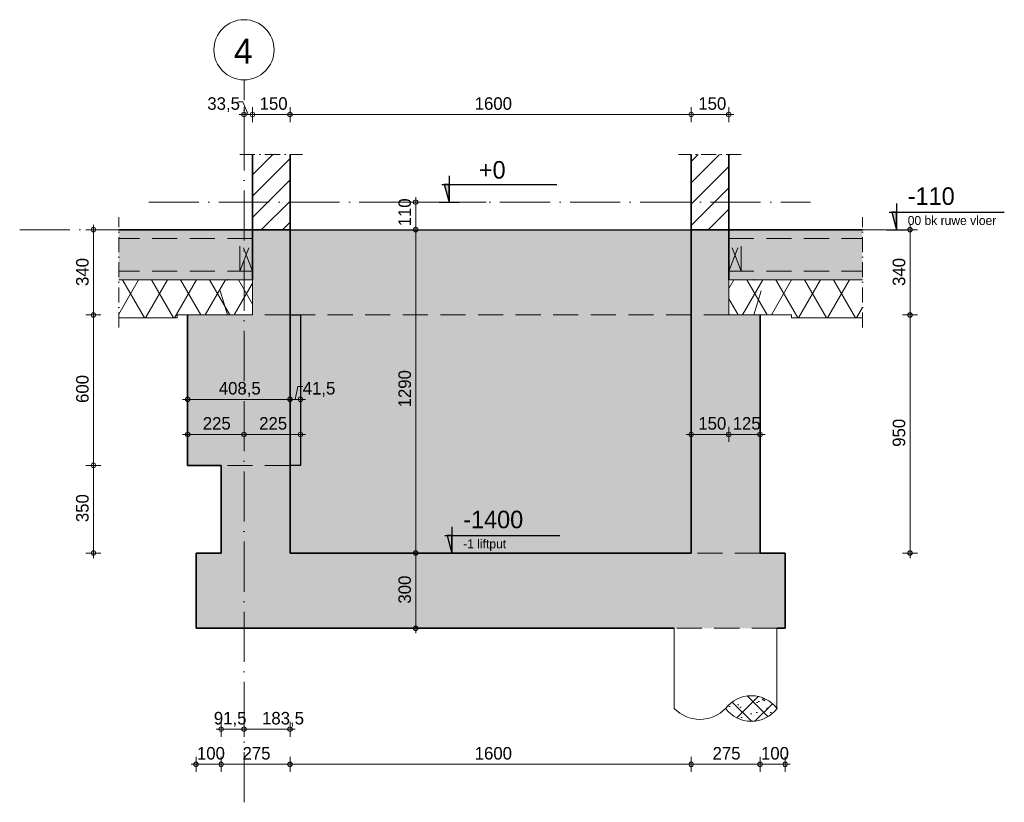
# Model space of a CAD drawing. Header units: millimetres. Extents: x 1146 to 62151, y -2394 to 40413.
# Tile 14 of 16: x 51262 to 55189, y -2394 to 728. Entities that reach past the tile are written whole.
import ezdxf

# ---------------------------------------------------------------- set-up
doc = ezdxf.new("R2010")
doc.units = ezdxf.units.MM
for name, pattern in [('00_PBT_AFBR', [100, 60, -20, 0, -20]), ('00_PBT_HID2', [150, 100, -50]), ('00_PBT_STRA', [560, 200, -40, 0, -40, 200, -40, 0, -40])]:
    doc.linetypes.add(name, pattern=pattern)
for name, color, linetype, lineweight in [('A-____-____-DIMS', 211, 'Continuous', 13), ('A-____-____-DIMS-20', 211, 'Continuous', 13), ('A-DETL-____-OTLN', 90, 'Continuous', 13), ('A-DETL-GENF-HDLN', 90, '00_PBT_HID2', 18), ('A-DETL-GENF-OTLN', 92, 'Continuous', 18), ('A-FLOR-____-HDLN', 190, '00_PBT_HID2', 18), ('A-FLOR-____-MCUT', 192, 'Continuous', 35), ('A-FLOR-____-OTLN', 192, 'Continuous', 25), ('A-FLOR-____-PATT', 8, 'Continuous', 35), ('A-FLOR-LEVL-OTLN', 51, 'Continuous', 13), ('A-WALL-____-HDLN', 110, '00_PBT_HID2', 18), ('A-WALL-____-PATT', 111, 'Continuous', 35), ('G-____-____-DIMS', 111, 'Continuous', 13), ('I-WALL-____-MCUT', 2, 'Continuous', 35), ('I-WALL-____-OTLN', 2, 'Continuous', 25), ('S-BEAM-____-HDLN', 1, '00_PBT_HID2', 18), ('S-BEAM-____-MCUT', 12, 'Continuous', 18), ('S-BEAM-____-OTLN', 12, 'Continuous', 25), ('S-FNDN-____-HDLN', 4, '00_PBT_HID2', 18), ('S-GRID-____-IDEN', 1, 'Continuous', 18), ('S-GRID-____-OTLN', 1, 'Continuous', 13)]:
    doc.layers.add(name, color=color, linetype=linetype, lineweight=lineweight)
doc.styles.add('PBT-Font_4', font='PBT-FONT.ttf', dxfattribs={"height": 36})
doc.styles.add('PBT-Font_5', font='PBT-FONT.ttf', dxfattribs={"height": 70})
doc.styles.add('PBT-Font_6', font='PBT-FONT.ttf', dxfattribs={"height": 50})
doc.styles.add('PBT-Font_8', font='PBT-FONT.ttf', dxfattribs={"height": 100})
doc.dimstyles.new('PBT_DIM_2_50mm_nk_1', dxfattribs={"dimscale": 304.8, "dimtxt": 50.137748, "dimasz": 0.059055, "dimexe": 0.098425, "dimexo": 0.0625, "dimgap": 0.013123, "dimtad": 1, "dimdec": 3, "dimrnd": 0.001, "dimdsep": 46, "dimtxsty": 'PBT-Font_6', "dimblk1": 'DOTBLANK', "dimblk2": 'DOTBLANK', "dimsah": 1, "dimcen": 0.09, "dimdle": 0.065617, "dimazin": 0, "dimtfac": 1, "dimtdec": 4, "dimtix": 1, "dimtmove": 0, "dimatfit": 3, "dimfxl": 0.098425, "dimfxlon": 1, "dimtvp": 1, "dimtolj": 1, "dimtzin": 0, "dimarcsym": 2})
doc.dimstyles.new('PBT_DIM_2_50mm_nk_2', dxfattribs={"dimscale": 304.8, "dimtxt": 50.137748, "dimasz": 0.059055, "dimexe": 0.098425, "dimexo": 0.0625, "dimgap": 0.013123, "dimtad": 1, "dimdec": 3, "dimrnd": 0.001, "dimdsep": 46, "dimtxsty": 'PBT-Font_6', "dimblk1": 'DOTBLANK', "dimblk2": 'DOTBLANK', "dimsah": 1, "dimcen": 0.09, "dimdle": 0.065617, "dimazin": 0, "dimtfac": 1, "dimtdec": 4, "dimtix": 1, "dimtmove": 1, "dimatfit": 3, "dimfxl": 0.098425, "dimfxlon": 1, "dimtvp": 1, "dimtolj": 1, "dimtzin": 0, "dimarcsym": 2})
doc.dimstyles.new('PBT_DIM_2_50mm_nk_3', dxfattribs={"dimscale": 304.8, "dimtxt": 50.137748, "dimasz": 0.059055, "dimexe": 0.098425, "dimexo": 0.0625, "dimgap": 0.013123, "dimtad": 1, "dimdec": 3, "dimrnd": 0.001, "dimdsep": 46, "dimtxsty": 'PBT-Font_6', "dimblk1": 'DOTBLANK', "dimblk2": 'DOTBLANK', "dimsah": 1, "dimcen": 0.09, "dimdle": 0.065617, "dimazin": 0, "dimtfac": 1, "dimtdec": 4, "dimtix": 1, "dimtmove": 2, "dimatfit": 3, "dimfxl": 0.098425, "dimfxlon": 1, "dimtvp": 1, "dimtolj": 1, "dimtzin": 0, "dimarcsym": 2})

# ---------------------------------------------------------------- blocks, each defined once
blk = doc.blocks.new('17_PBT_SFO_paal_rond_R24 - Ø410-500 _vHek Combi_ liftput-1669996-0_05')
at = {"layer": 'A-DETL-GENF-OTLN', "lineweight": 13}
h = blk.add_hatch(dxfattribs=at)
h.set_pattern_fill('FP_59', color=9, style=0, pattern_type=2)
h.set_pattern_definition([(45, (19185.67, 85.954), (-42.4264, 42.4264), []), (135, (19185.67, 85.954), (-42.4264, -42.4264), []), (50, (19185.67, 85.95), (143.452, -12.5505), [15, -165]), (355, (19185.67, 85.95), (-27.75, 150.438), [12, -132]), (100.451, (19197.62, 84.91), (115.7025, 137.887), [12.748, -140.228]), (46.184, (19185.67, 125.95), (213.449, -33.104), [22.5, -247.5]), (96.636, (19203.45, 123.2), (186.931, 194.825), [19.122, -210.343]), (351.184, (19185.67, 125.95), (186.933, 194.823), [18, -198]), (21, (19205.67, 115.95), (119.3814, -80.524), [15, -165]), (326, (19205.67, 115.95), (48.663, 145.0296), [12, -132]), (71.451, (19215.62, 109.24), (168.045, 64.505), [12.748, -140.228]), (37.5, (19185.667, 85.954), (2.432, 66.5788), [0.6706, -129.729, 0.6706, -133.329, -132.5]), (37.5, (19185.667, 85.954), (2.432, 66.5788), [-264.4, 0.6706, -131.829]), (7.5, (19185.67, 85.954), (52.6139, 78.8823), [0.6706, -75.729, 0.6706, -126.729, -50.5]), (7.5, (19185.67, 85.954), (52.6139, 78.8823), [-203.8, 0.6706, -49.829]), (327.5, (19141.067, 85.954), (106.7645, -4.511), [0.6706, -49.329, 0.6706, -155.329, -207]), (327.5, (19141.067, 85.954), (106.7645, -4.511), [-206, 0.6706, -206.329]), (317.5, (19121.07, 85.95), (116.6372, 20.021), [0.6706, -64.329, 0.6706, -102.929, -147]), (317.5, (19121.07, 85.95), (116.6372, 20.021), [-168.6, 0.6706, -146.329]), (317.5, (19121.07, 85.95), (116.6372, 20.021), [0.6706, -64.329, 0.6706, -102.929, -147]), (317.5, (19121.07, 85.95), (116.6372, 20.021), [-168.6, 0.6706, -146.329])])
h.paths.add_polyline_path([(21368.5, -2071), (21397.9, -2067.6), (21425.7, -2057.5), (21450.5, -2041.4), (21471, -2020), (21450.5, -1998.6), (21425.7, -1982.5), (21397.9, -1972.4), (21368.5, -1969), (21339.1, -1972.4), (21311.3, -1982.5), (21286.5, -1998.6), (21266, -2020), (21286.5, -2041.4), (21311.3, -2057.5), (21339.1, -2067.6)])
at = {"layer": 'A-DETL-GENF-HDLN'}
blk.add_line((21471, -1700), (21061, -1700), dxfattribs=at)
at = {"layer": 'A-DETL-GENF-OTLN'}
for p, q in [((21061, -2020), (21061, -1700)), ((21471, -1700), (21471, -2020))]:
    blk.add_line(p, q, dxfattribs=at)
for centre, radius, start, end in [((21368.5, -2097.6), 128.6, 37.1283, 142.8717), ((21163.5, -1920.5), 142.9, 224.1487, 315.8513), ((21368.5, -1942.4), 128.6, 217.1283, 322.8717)]:
    blk.add_arc(centre, radius, start, end, dxfattribs=at)
blk = doc.blocks.new('00_PBT_DI_afbreeklijn - Afbreeklijn doorsteek 50-1636196-0_05')
at = {"layer": 'A-DETL-GENF-OTLN', "linetype": '00_PBT_AFBR'}
blk.add_line((19328.5, 190), (19578.5, 190), dxfattribs=at)
blk = doc.blocks.new('00_PBT_DI_afbreeklijn - Afbreeklijn doorsteek 50-1671759-0_05')
at = {"layer": 'A-DETL-GENF-OTLN', "linetype": '00_PBT_AFBR'}
blk.add_line((21328.5, 190), (21078.5, 190), dxfattribs=at)
blk = doc.blocks.new('00_PBT_DI_LIB_kanaalplaat_Ldrsn - 200 mm geïsoleerd _140 nok_-1677201-0_05')
at = {"layer": 'A-DETL-GENF-OTLN', "lineweight": 13}
h = blk.add_hatch(dxfattribs=at)
h.set_pattern_fill('FP_60', color=256, style=0, pattern_type=2)
h.set_pattern_definition([(60, (21457.92, -465.06), (-86.603, 50), []), (120, (21457.92, -465.06), (-86.603, -50), [])])
h.paths.add_polyline_path([(21812, -462), (21812, -310), (21278.5, -310), (21278.5, -450), (21528.5, -450), (21528.5, -462)])
at = {"layer": 'A-DETL-GENF-HDLN'}
for p, q in [((21278.5, -275), (21278.5, -110)), ((21278.5, -145), (21812, -145)), ((21278.5, -275), (21328.5, -145)), ((21328.5, -275), (21278.5, -145)), ((21328.5, -275), (21328.5, -145)), ((21278.5, -275), (21812, -275)), ((21278.5, -450), (21278.5, -310)), ((21378.5, -450), (21421.3, -310)), ((21378.5, -450), (21278.5, -450))]:
    blk.add_line(p, q, dxfattribs=at)
at = {"layer": 'A-DETL-GENF-OTLN', "lineweight": 35}
for p, q in [((21278.5, -275), (21278.5, -110)), ((21379.5, -310), (21378.5, -310))]:
    blk.add_line(p, q, dxfattribs=at)
at = {"layer": 'A-DETL-GENF-OTLN', "lineweight": 25}
blk.add_line((21278.5, -310), (21278.5, -275), dxfattribs=at)
at = {"layer": 'A-DETL-GENF-OTLN'}
for p, q in [((21812, -310), (21278.5, -310)), ((21278.5, -310), (21278.5, -450)), ((21278.5, -450), (21528.5, -450)), ((21528.5, -450), (21528.5, -462)), ((21528.5, -462), (21812, -462))]:
    blk.add_line(p, q, dxfattribs=at)
blk = doc.blocks.new('00_PBT_DI_afbreeklijn - Afbreeklijn doorsteek 50-1671760-0_05')
at = {"layer": 'A-DETL-GENF-OTLN', "linetype": '00_PBT_AFBR'}
blk.add_line((21812, -500), (21812, -60), dxfattribs=at)
blk = doc.blocks.new('00_PBT_DI_LIB_kanaalplaat_Ldrsn - 200 mm geïsoleerd _140 nok_-1677282-0_05')
at = {"layer": 'A-DETL-GENF-OTLN', "lineweight": 13}
h = blk.add_hatch(dxfattribs=at)
h.set_pattern_fill('FP_61', color=256, style=0, pattern_type=2)
h.set_pattern_definition([(120, (19199.08, -465.06), (86.603, 50), []), (60, (19199.08, -465.06), (86.603, -50), [])])
h.paths.add_polyline_path([(18845, -462), (19078.5, -462), (19078.5, -450), (19378.5, -450), (19378.5, -310), (18845, -310), (18845, -456.3)])
at = {"layer": 'A-DETL-GENF-HDLN'}
for p, q in [((19378.5, -275), (19378.5, -110)), ((19378.5, -145), (18845, -145)), ((19328.5, -275), (19328.5, -145)), ((19378.5, -275), (19328.5, -145)), ((19328.5, -275), (19378.5, -145)), ((19378.5, -275), (18845, -275)), ((19278.5, -450), (19235.7, -310)), ((19378.5, -450), (19378.5, -310)), ((19278.5, -450), (19378.5, -450))]:
    blk.add_line(p, q, dxfattribs=at)
at = {"layer": 'A-DETL-GENF-OTLN', "lineweight": 35}
for p, q in [((19378.5, -275), (19378.5, -110)), ((19277.5, -310), (19278.5, -310))]:
    blk.add_line(p, q, dxfattribs=at)
at = {"layer": 'A-DETL-GENF-OTLN'}
for p, q in [((19378.5, -310), (18845, -310)), ((19378.5, -450), (19378.5, -310)), ((18845, -462), (19078.5, -462)), ((19078.5, -462), (19078.5, -450)), ((19078.5, -450), (19378.5, -450))]:
    blk.add_line(p, q, dxfattribs=at)
at = {"layer": 'A-DETL-GENF-OTLN', "lineweight": 25}
blk.add_line((19378.5, -310), (19378.5, -275), dxfattribs=at)
blk = doc.blocks.new('00_PBT_DI_afbreeklijn - Afbreeklijn doorsteek 50-1636253-0_05')
at = {"layer": 'A-DETL-GENF-OTLN', "linetype": '00_PBT_AFBR'}
blk.add_line((18845, -500), (18845, -60), dxfattribs=at)
blk = doc.blocks.new('Level - maat onder de streep-962598-0_05')
at = {"layer": 'A-FLOR-LEVL-OTLN'}
blk.add_hatch(color=256, dxfattribs=at).paths.add_polyline_path([(20174.4, -1400), (20155.2, -1330), (20174.4, -1330)])
at = {"layer": 'A-FLOR-LEVL-OTLN', "lineweight": 25}
for p, q in [((20174.4, -1295), (20174.4, -1400)), ((20145.7, -1330), (20604.4, -1330)), ((20174.4, -1330), (20155.2, -1330)), ((20155.2, -1330), (20174.4, -1400)), ((20174.4, -1400), (20174.4, -1330)), ((20134.4, -1400), (20214.4, -1400))]:
    blk.add_line(p, q, dxfattribs=at)
blk = doc.blocks.new('Grid - Stramienbol-963102-0_05')
at = {"layer": 'S-GRID-____-IDEN'}
blk.add_circle((19345, 607.9), 120, dxfattribs=at)
blk = doc.blocks.new('DIMBLOCK85-0_05')
at = {"layer": 'A-____-____-DIMS-20'}
for p, q in [((52132.2, 400.6), (52152.2, 400.6)), ((52152.2, 400.6), (52173.4, 349.3)), ((52156.7, 349.3), (52156.7, 379.3)), ((52190.2, 349.3), (52190.2, 379.3)), ((52136.7, 349.3), (52190.2, 349.3)), ((52156.7, 349.3), (52156.7, 319.3)), ((52190.2, 349.3), (52190.2, 319.3))]:
    blk.add_line(p, q, dxfattribs=at)
for centre in [(52156.7, 349.3), (52190.2, 349.3)]:
    blk.add_circle(centre, 9, dxfattribs=at)
at = {"layer": 'A-____-____-DIMS-20', "color": 0, "insert": (52010.2, 418.4), "char_height": 50, "width": 146.44, "attachment_point": 1, "line_spacing_factor": 1.135194, "style": 'PBT-Font_6'}
blk.add_mtext('33,5', dxfattribs=at)
blk = doc.blocks.new('_DotBlank')
at = {"color": 0, "linetype": 'ByBlock', "lineweight": -2}
blk.add_line((-0.5, 0), (-1, 0), dxfattribs=at)
blk.add_circle((0, 0), 0.5, dxfattribs=at)
blk = doc.blocks.new('DIMBLOCK86-0_05')
at = {"layer": 'A-____-____-DIMS-20'}
for p, q in [((52190.2, 349.3), (52190.2, 379.3)), ((52340.2, 349.3), (52340.2, 379.3)), ((52190.2, 349.3), (52340.2, 349.3)), ((52190.2, 349.3), (52190.2, 319.3)), ((52340.2, 349.3), (52340.2, 319.3))]:
    blk.add_line(p, q, dxfattribs=at)
for centre in [(52190.2, 349.3), (52340.2, 349.3)]:
    blk.add_circle(centre, 9, dxfattribs=at)
at = {"layer": 'A-____-____-DIMS-20', "color": 0, "insert": (52218.8, 418.4), "char_height": 50, "width": 111.249, "attachment_point": 1, "line_spacing_factor": 1.135194, "style": 'PBT-Font_6'}
blk.add_mtext('150', dxfattribs=at)
blk = doc.blocks.new('DIMBLOCK87-0_05')
at = {"layer": 'A-____-____-DIMS-20'}
for p, q in [((52340.2, 349.3), (52340.2, 379.3)), ((53940.2, 349.3), (53940.2, 379.3)), ((52340.2, 349.3), (53940.2, 349.3)), ((52340.2, 349.3), (52340.2, 319.3)), ((53940.2, 349.3), (53940.2, 319.3))]:
    blk.add_line(p, q, dxfattribs=at)
for centre in [(52340.2, 349.3), (53940.2, 349.3)]:
    blk.add_circle(centre, 9, dxfattribs=at)
at = {"layer": 'A-____-____-DIMS-20', "color": 0, "insert": (53076.8, 418.4), "char_height": 50, "width": 152.116, "attachment_point": 1, "line_spacing_factor": 1.135194, "style": 'PBT-Font_6'}
blk.add_mtext('1600', dxfattribs=at)
blk = doc.blocks.new('DIMBLOCK88-0_05')
at = {"layer": 'A-____-____-DIMS-20'}
for p, q in [((53940.2, 349.3), (53940.2, 379.3)), ((54090.2, 349.3), (54090.2, 379.3)), ((53940.2, 349.3), (54110.2, 349.3)), ((53940.2, 349.3), (53940.2, 319.3)), ((54090.2, 349.3), (54090.2, 319.3))]:
    blk.add_line(p, q, dxfattribs=at)
for centre in [(53940.2, 349.3), (54090.2, 349.3)]:
    blk.add_circle(centre, 9, dxfattribs=at)
at = {"layer": 'A-____-____-DIMS-20', "color": 0, "insert": (53968.8, 418.4), "char_height": 50, "width": 111.249, "attachment_point": 1, "line_spacing_factor": 1.135194, "style": 'PBT-Font_6'}
blk.add_mtext('150', dxfattribs=at)
blk = doc.blocks.new('DIMBLOCK89-0_05')
at = {"layer": 'A-____-____-DIMS-20'}
for p, q in [((51931.7, -786.7), (51931.7, -756.7)), ((52340.2, -786.7), (52340.2, -756.7)), ((51911.7, -786.7), (52340.2, -786.7)), ((51931.7, -786.7), (51931.7, -816.7)), ((52340.2, -786.7), (52340.2, -816.7))]:
    blk.add_line(p, q, dxfattribs=at)
for centre in [(51931.7, -786.7), (52340.2, -786.7)]:
    blk.add_circle(centre, 9, dxfattribs=at)
at = {"layer": 'A-____-____-DIMS-20', "color": 0, "insert": (52056, -717.5), "char_height": 50, "width": 191.848, "attachment_point": 1, "line_spacing_factor": 1.135194, "style": 'PBT-Font_6'}
blk.add_mtext('408,5', dxfattribs=at)
blk = doc.blocks.new('DIMBLOCK90-0_05')
at = {"layer": 'A-____-____-DIMS-20'}
for p, q in [((52370.7, -735.4), (52360.9, -786.7)), ((52390.7, -735.4), (52370.7, -735.4)), ((52340.2, -786.7), (52340.2, -756.7)), ((52381.7, -786.7), (52381.7, -756.7)), ((52340.2, -786.7), (52401.7, -786.7)), ((52340.2, -786.7), (52340.2, -816.7)), ((52381.7, -786.7), (52381.7, -816.7))]:
    blk.add_line(p, q, dxfattribs=at)
for centre in [(52340.2, -786.7), (52381.7, -786.7)]:
    blk.add_circle(centre, 9, dxfattribs=at)
at = {"layer": 'A-____-____-DIMS-20', "color": 0, "insert": (52390.7, -717.5), "char_height": 50, "width": 139.629, "attachment_point": 1, "line_spacing_factor": 1.135194, "style": 'PBT-Font_6'}
blk.add_mtext('41,5', dxfattribs=at)
blk = doc.blocks.new('DIMBLOCK91-0_05')
at = {"layer": 'A-____-____-DIMS-20'}
for p, q in [((51555.9, -110), (51525.9, -110)), ((51555.9, -90), (51555.9, -450)), ((51555.9, -110), (51585.9, -110)), ((51555.9, -450), (51525.9, -450)), ((51555.9, -450), (51585.9, -450))]:
    blk.add_line(p, q, dxfattribs=at)
for centre in [(51555.9, -110), (51555.9, -450)]:
    blk.add_circle(centre, 9, dxfattribs=at)
at = {"layer": 'A-____-____-DIMS-20', "color": 0, "insert": (51486.7, -334.4), "char_height": 50, "width": 130.547, "attachment_point": 1, "rotation": 90, "line_spacing_factor": 1.135194, "style": 'PBT-Font_6'}
blk.add_mtext('340', dxfattribs=at)
blk = doc.blocks.new('DIMBLOCK92-0_05')
at = {"layer": 'A-____-____-DIMS-20'}
for p, q in [((51555.9, -450), (51525.9, -450)), ((51555.9, -450), (51555.9, -1050)), ((51555.9, -450), (51585.9, -450)), ((51555.9, -1050), (51525.9, -1050)), ((51555.9, -1050), (51585.9, -1050))]:
    blk.add_line(p, q, dxfattribs=at)
for centre in [(51555.9, -450), (51555.9, -1050)]:
    blk.add_circle(centre, 9, dxfattribs=at)
at = {"layer": 'A-____-____-DIMS-20', "color": 0, "insert": (51486.7, -801.1), "char_height": 50, "width": 122.601, "attachment_point": 1, "rotation": 90, "line_spacing_factor": 1.135194, "style": 'PBT-Font_6'}
blk.add_mtext('600', dxfattribs=at)
blk = doc.blocks.new('DIMBLOCK93-0_05')
at = {"layer": 'A-____-____-DIMS-20'}
for p, q in [((51555.9, -1050), (51525.9, -1050)), ((51555.9, -1050), (51555.9, -1420)), ((51555.9, -1050), (51585.9, -1050)), ((51555.9, -1400), (51525.9, -1400)), ((51555.9, -1400), (51585.9, -1400))]:
    blk.add_line(p, q, dxfattribs=at)
for centre in [(51555.9, -1050), (51555.9, -1400)]:
    blk.add_circle(centre, 9, dxfattribs=at)
at = {"layer": 'A-____-____-DIMS-20', "color": 0, "insert": (51486.7, -1276.6), "char_height": 50, "width": 123.736, "attachment_point": 1, "rotation": 90, "line_spacing_factor": 1.135194, "style": 'PBT-Font_6'}
blk.add_mtext('350', dxfattribs=at)
blk = doc.blocks.new('DIMBLOCK94-0_05')
at = {"layer": 'A-____-____-DIMS-20'}
for p, q in [((52841.5, 0), (52811.5, 0)), ((52841.5, 20), (52841.5, -110)), ((52841.5, 0), (52871.5, 0)), ((52841.5, -110), (52811.5, -110)), ((52841.5, -110), (52871.5, -110))]:
    blk.add_line(p, q, dxfattribs=at)
for centre in [(52841.5, 0), (52841.5, -110)]:
    blk.add_circle(centre, 9, dxfattribs=at)
at = {"layer": 'A-____-____-DIMS-20', "color": 0, "insert": (52772.4, -96.6), "char_height": 50, "width": 99.897, "attachment_point": 1, "rotation": 90, "line_spacing_factor": 1.135194, "style": 'PBT-Font_6'}
blk.add_mtext('110', dxfattribs=at)
blk = doc.blocks.new('DIMBLOCK95-0_05')
at = {"layer": 'A-____-____-DIMS-20'}
for p, q in [((52841.5, -110), (52811.5, -110)), ((52841.5, -110), (52841.5, -1400)), ((52841.5, -110), (52871.5, -110)), ((52841.5, -1400), (52811.5, -1400)), ((52841.5, -1400), (52871.5, -1400))]:
    blk.add_line(p, q, dxfattribs=at)
for centre in [(52841.5, -110), (52841.5, -1400)]:
    blk.add_circle(centre, 9, dxfattribs=at)
at = {"layer": 'A-____-____-DIMS-20', "color": 0, "insert": (52772.4, -818.9), "char_height": 50, "width": 153.251, "attachment_point": 1, "rotation": 90, "line_spacing_factor": 1.135194, "style": 'PBT-Font_6'}
blk.add_mtext('1290', dxfattribs=at)
blk = doc.blocks.new('DIMBLOCK96-0_05')
at = {"layer": 'A-____-____-DIMS-20'}
for p, q in [((52841.5, -1400), (52811.5, -1400)), ((52841.5, -1400), (52841.5, -1720)), ((52841.5, -1400), (52871.5, -1400)), ((52841.5, -1700), (52811.5, -1700)), ((52841.5, -1700), (52871.5, -1700))]:
    blk.add_line(p, q, dxfattribs=at)
for centre in [(52841.5, -1400), (52841.5, -1700)]:
    blk.add_circle(centre, 9, dxfattribs=at)
at = {"layer": 'A-____-____-DIMS-20', "color": 0, "insert": (52772.4, -1601.6), "char_height": 50, "width": 123.736, "attachment_point": 1, "rotation": 90, "line_spacing_factor": 1.135194, "style": 'PBT-Font_6'}
blk.add_mtext('300', dxfattribs=at)
blk = doc.blocks.new('Spot Elevations - Peilmaat-963409-0_05')
at = {"layer": 'G-____-____-DIMS'}
blk.add_hatch(color=256, dxfattribs=at).paths.add_polyline_path([(20162.8, 0), (20143.6, 70), (20162.8, 70)])
at = {"layer": 'G-____-____-DIMS', "lineweight": 25}
for p, q in [((20162.8, 105), (20162.8, 0)), ((20134.1, 70), (20592.8, 70)), ((20162.8, 70), (20143.6, 70)), ((20143.6, 70), (20162.8, 0)), ((20162.8, 0), (20162.8, 70)), ((20122.8, 0), (20202.8, 0))]:
    blk.add_line(p, q, dxfattribs=at)
blk = doc.blocks.new('DIMBLOCK97-0_05')
at = {"layer": 'A-____-____-DIMS-20'}
for p, q in [((51965.2, -2242.8), (51965.2, -2212.8)), ((52065.2, -2242.8), (52065.2, -2212.8)), ((51945.2, -2242.8), (52065.2, -2242.8)), ((51965.2, -2242.8), (51965.2, -2272.8)), ((52065.2, -2242.8), (52065.2, -2272.8))]:
    blk.add_line(p, q, dxfattribs=at)
for centre in [(51965.2, -2242.8), (52065.2, -2242.8)]:
    blk.add_circle(centre, 9, dxfattribs=at)
at = {"layer": 'A-____-____-DIMS-20', "color": 0, "insert": (51968.8, -2173.7), "char_height": 50, "width": 111.249, "attachment_point": 1, "line_spacing_factor": 1.135194, "style": 'PBT-Font_6'}
blk.add_mtext('100', dxfattribs=at)
blk = doc.blocks.new('DIMBLOCK98-0_05')
at = {"layer": 'A-____-____-DIMS-20'}
for p, q in [((52065.2, -2242.8), (52065.2, -2212.8)), ((52340.2, -2242.8), (52340.2, -2212.8)), ((52065.2, -2242.8), (52340.2, -2242.8)), ((52065.2, -2242.8), (52065.2, -2272.8)), ((52340.2, -2242.8), (52340.2, -2272.8))]:
    blk.add_line(p, q, dxfattribs=at)
for centre in [(52065.2, -2242.8), (52340.2, -2242.8)]:
    blk.add_circle(centre, 9, dxfattribs=at)
at = {"layer": 'A-____-____-DIMS-20', "color": 0, "insert": (52150.7, -2173.7), "char_height": 50, "width": 124.871, "attachment_point": 1, "line_spacing_factor": 1.135194, "style": 'PBT-Font_6'}
blk.add_mtext('275', dxfattribs=at)
blk = doc.blocks.new('DIMBLOCK99-0_05')
at = {"layer": 'A-____-____-DIMS-20'}
for p, q in [((52340.2, -2242.8), (52340.2, -2212.8)), ((53940.2, -2242.8), (53940.2, -2212.8)), ((52340.2, -2242.8), (53940.2, -2242.8)), ((52340.2, -2242.8), (52340.2, -2272.8)), ((53940.2, -2242.8), (53940.2, -2272.8))]:
    blk.add_line(p, q, dxfattribs=at)
for centre in [(52340.2, -2242.8), (53940.2, -2242.8)]:
    blk.add_circle(centre, 9, dxfattribs=at)
at = {"layer": 'A-____-____-DIMS-20', "color": 0, "insert": (53076.8, -2173.7), "char_height": 50, "width": 152.116, "attachment_point": 1, "line_spacing_factor": 1.135194, "style": 'PBT-Font_6'}
blk.add_mtext('1600', dxfattribs=at)
blk = doc.blocks.new('DIMBLOCK100-0_05')
at = {"layer": 'A-____-____-DIMS-20'}
for p, q in [((53940.2, -2242.8), (53940.2, -2212.8)), ((54215.2, -2242.8), (54215.2, -2212.8)), ((53940.2, -2242.8), (54215.2, -2242.8)), ((53940.2, -2242.8), (53940.2, -2272.8)), ((54215.2, -2242.8), (54215.2, -2272.8))]:
    blk.add_line(p, q, dxfattribs=at)
for centre in [(53940.2, -2242.8), (54215.2, -2242.8)]:
    blk.add_circle(centre, 9, dxfattribs=at)
at = {"layer": 'A-____-____-DIMS-20', "color": 0, "insert": (54025.7, -2173.7), "char_height": 50, "width": 124.871, "attachment_point": 1, "line_spacing_factor": 1.135194, "style": 'PBT-Font_6'}
blk.add_mtext('275', dxfattribs=at)
blk = doc.blocks.new('DIMBLOCK101-0_05')
at = {"layer": 'A-____-____-DIMS-20'}
for p, q in [((54215.2, -2242.8), (54215.2, -2212.8)), ((54315.2, -2242.8), (54315.2, -2212.8)), ((54215.2, -2242.8), (54335.2, -2242.8)), ((54215.2, -2242.8), (54215.2, -2272.8)), ((54315.2, -2242.8), (54315.2, -2272.8))]:
    blk.add_line(p, q, dxfattribs=at)
for centre in [(54215.2, -2242.8), (54315.2, -2242.8)]:
    blk.add_circle(centre, 9, dxfattribs=at)
at = {"layer": 'A-____-____-DIMS-20', "color": 0, "insert": (54218.8, -2173.7), "char_height": 50, "width": 111.249, "attachment_point": 1, "line_spacing_factor": 1.135194, "style": 'PBT-Font_6'}
blk.add_mtext('100', dxfattribs=at)
blk = doc.blocks.new('DIMBLOCK102-0_05')
at = {"layer": 'A-____-____-DIMS-20'}
for p, q in [((52065.2, -2102.8), (52065.2, -2072.8)), ((52156.7, -2102.8), (52156.7, -2072.8)), ((52045.2, -2102.8), (52156.7, -2102.8)), ((52065.2, -2102.8), (52065.2, -2132.8)), ((52156.7, -2102.8), (52156.7, -2132.8))]:
    blk.add_line(p, q, dxfattribs=at)
for centre in [(52065.2, -2102.8), (52156.7, -2102.8)]:
    blk.add_circle(centre, 9, dxfattribs=at)
at = {"layer": 'A-____-____-DIMS-20', "color": 0, "insert": (52036.2, -2033.7), "char_height": 50, "width": 132.818, "attachment_point": 1, "line_spacing_factor": 1.135194, "style": 'PBT-Font_6'}
blk.add_mtext('91,5', dxfattribs=at)
blk = doc.blocks.new('DIMBLOCK103-0_05')
at = {"layer": 'A-____-____-DIMS-20'}
for p, q in [((52156.7, -2102.8), (52156.7, -2072.8)), ((52340.2, -2102.8), (52340.2, -2072.8)), ((52156.7, -2102.8), (52360.2, -2102.8)), ((52156.7, -2102.8), (52156.7, -2132.8)), ((52340.2, -2102.8), (52340.2, -2132.8))]:
    blk.add_line(p, q, dxfattribs=at)
for centre in [(52156.7, -2102.8), (52340.2, -2102.8)]:
    blk.add_circle(centre, 9, dxfattribs=at)
at = {"layer": 'A-____-____-DIMS-20', "color": 0, "insert": (52228.5, -2033.7), "char_height": 50, "width": 174.82, "attachment_point": 1, "line_spacing_factor": 1.135194, "style": 'PBT-Font_6'}
blk.add_mtext('183,5', dxfattribs=at)
blk = doc.blocks.new('DIMBLOCK104-0_05')
at = {"layer": 'A-____-____-DIMS-20'}
for p, q in [((51931.7, -926.7), (51931.7, -896.7)), ((52156.7, -926.7), (52156.7, -896.7)), ((51911.7, -926.7), (52156.7, -926.7)), ((51931.7, -926.7), (51931.7, -956.7)), ((52156.7, -926.7), (52156.7, -956.7))]:
    blk.add_line(p, q, dxfattribs=at)
for centre in [(51931.7, -926.7), (52156.7, -926.7)]:
    blk.add_circle(centre, 9, dxfattribs=at)
at = {"layer": 'A-____-____-DIMS-20', "color": 0, "insert": (51992.2, -857.5), "char_height": 50, "width": 124.871, "attachment_point": 1, "line_spacing_factor": 1.135194, "style": 'PBT-Font_6'}
blk.add_mtext('225', dxfattribs=at)
blk = doc.blocks.new('DIMBLOCK105-0_05')
at = {"layer": 'A-____-____-DIMS-20'}
for p, q in [((52156.7, -926.7), (52156.7, -896.7)), ((52381.7, -926.7), (52381.7, -896.7)), ((52156.7, -926.7), (52401.7, -926.7)), ((52156.7, -926.7), (52156.7, -956.7)), ((52381.7, -926.7), (52381.7, -956.7))]:
    blk.add_line(p, q, dxfattribs=at)
for centre in [(52156.7, -926.7), (52381.7, -926.7)]:
    blk.add_circle(centre, 9, dxfattribs=at)
at = {"layer": 'A-____-____-DIMS-20', "color": 0, "insert": (52217.2, -857.5), "char_height": 50, "width": 124.871, "attachment_point": 1, "line_spacing_factor": 1.135194, "style": 'PBT-Font_6'}
blk.add_mtext('225', dxfattribs=at)
blk = doc.blocks.new('DIMBLOCK106-0_05')
at = {"layer": 'A-____-____-DIMS-20'}
for p, q in [((53940.2, -926.7), (53940.2, -896.7)), ((54090.2, -926.7), (54090.2, -896.7)), ((53920.2, -926.7), (54090.2, -926.7)), ((53940.2, -926.7), (53940.2, -956.7)), ((54090.2, -926.7), (54090.2, -956.7))]:
    blk.add_line(p, q, dxfattribs=at)
for centre in [(53940.2, -926.7), (54090.2, -926.7)]:
    blk.add_circle(centre, 9, dxfattribs=at)
at = {"layer": 'A-____-____-DIMS-20', "color": 0, "insert": (53968.8, -857.5), "char_height": 50, "width": 111.249, "attachment_point": 1, "line_spacing_factor": 1.135194, "style": 'PBT-Font_6'}
blk.add_mtext('150', dxfattribs=at)
blk = doc.blocks.new('DIMBLOCK107-0_05')
at = {"layer": 'A-____-____-DIMS-20'}
for p, q in [((54090.2, -926.7), (54090.2, -896.7)), ((54215.2, -926.7), (54215.2, -896.7)), ((54090.2, -926.7), (54235.2, -926.7)), ((54090.2, -926.7), (54090.2, -956.7)), ((54215.2, -926.7), (54215.2, -956.7))]:
    blk.add_line(p, q, dxfattribs=at)
for centre in [(54090.2, -926.7), (54215.2, -926.7)]:
    blk.add_circle(centre, 9, dxfattribs=at)
at = {"layer": 'A-____-____-DIMS-20', "color": 0, "insert": (54105.9, -857.5), "char_height": 50, "width": 112.384, "attachment_point": 1, "line_spacing_factor": 1.135194, "style": 'PBT-Font_6'}
blk.add_mtext('125', dxfattribs=at)
blk = doc.blocks.new('DIMBLOCK108-0_05')
at = {"layer": 'A-____-____-DIMS-20'}
for p, q in [((54813.3, -110), (54783.3, -110)), ((54813.3, -90), (54813.3, -450)), ((54813.3, -110), (54843.3, -110)), ((54813.3, -450), (54783.3, -450)), ((54813.3, -450), (54843.3, -450))]:
    blk.add_line(p, q, dxfattribs=at)
for centre in [(54813.3, -110), (54813.3, -450)]:
    blk.add_circle(centre, 9, dxfattribs=at)
at = {"layer": 'A-____-____-DIMS-20', "color": 0, "insert": (54744.1, -334.4), "char_height": 50, "width": 130.547, "attachment_point": 1, "rotation": 90, "line_spacing_factor": 1.135194, "style": 'PBT-Font_6'}
blk.add_mtext('340', dxfattribs=at)
blk = doc.blocks.new('DIMBLOCK109-0_05')
at = {"layer": 'A-____-____-DIMS-20'}
for p, q in [((54813.3, -450), (54783.3, -450)), ((54813.3, -450), (54813.3, -1420)), ((54813.3, -450), (54843.3, -450)), ((54813.3, -1400), (54783.3, -1400)), ((54813.3, -1400), (54843.3, -1400))]:
    blk.add_line(p, q, dxfattribs=at)
for centre in [(54813.3, -450), (54813.3, -1400)]:
    blk.add_circle(centre, 9, dxfattribs=at)
at = {"layer": 'A-____-____-DIMS-20', "color": 0, "insert": (54744.1, -976.1), "char_height": 50, "width": 122.601, "attachment_point": 1, "rotation": 90, "line_spacing_factor": 1.135194, "style": 'PBT-Font_6'}
blk.add_mtext('950', dxfattribs=at)

msp = doc.modelspace()

# ---------------------------------------------------------------- hatches: boundary and pattern name
at = {"layer": 'A-FLOR-____-OTLN'}
msp.add_hatch(color=10, dxfattribs=at).paths.add_polyline_path([(52340.183, -450), (53940.183, -450), (53940.183, -110), (52340.183, -110)])
at = {"layer": 'A-FLOR-____-PATT', "lineweight": 13}
h = msp.add_hatch(dxfattribs=at)
h.set_pattern_fill('FP_59', color=256, style=0, pattern_type=2)
h.set_pattern_definition([(45, (51997.35, 85.954), (-42.4264, 42.4264), []), (135, (51997.35, 85.954), (-42.4264, -42.4264), []), (50, (51997.35, 85.95), (143.452, -12.5505), [15, -165]), (355, (51997.35, 85.95), (-27.75, 150.438), [12, -132]), (100.451, (52009.3, 84.91), (115.7025, 137.887), [12.748, -140.228]), (46.184, (51997.35, 125.95), (213.449, -33.104), [22.5, -247.5]), (96.636, (52015.14, 123.2), (186.931, 194.825), [19.122, -210.343]), (351.184, (51997.35, 125.95), (186.933, 194.823), [18, -198]), (21, (52017.35, 115.95), (119.3814, -80.524), [15, -165]), (326, (52017.35, 115.95), (48.663, 145.0296), [12, -132]), (71.451, (52027.3, 109.24), (168.045, 64.505), [12.748, -140.228]), (37.5, (51997.35, 85.954), (2.432, 66.5788), [0.6706, -129.729, 0.6706, -133.329, -132.5]), (37.5, (51997.35, 85.954), (2.432, 66.5788), [-264.4, 0.6706, -131.829]), (7.5, (51997.35, 85.954), (52.614, 78.8823), [0.6706, -75.729, 0.6706, -126.729, -50.5]), (7.5, (51997.35, 85.954), (52.614, 78.8823), [-203.8, 0.6706, -49.829]), (327.5, (51952.75, 85.954), (106.7645, -4.511), [0.6706, -49.329, 0.6706, -155.329, -207]), (327.5, (51952.75, 85.954), (106.7645, -4.511), [-206, 0.6706, -206.329]), (317.5, (51932.75, 85.95), (116.6372, 20.021), [0.6706, -64.329, 0.6706, -102.929, -147]), (317.5, (51932.75, 85.95), (116.6372, 20.021), [-168.6, 0.6706, -146.329]), (317.5, (51932.75, 85.95), (116.6372, 20.021), [0.6706, -64.329, 0.6706, -102.929, -147]), (317.5, (51932.75, 85.95), (116.6372, 20.021), [-168.6, 0.6706, -146.329])])
h.paths.add_polyline_path([(54623.683, -310), (54623.683, -110), (54090.183, -110), (54090.183, -310), (54340.183, -310)])
h.paths.add_polyline_path([(51656.683, -310), (52190.183, -310), (52190.183, -110), (51656.683, -110), (51656.683, -121.2215)])
at = {"layer": 'A-FLOR-____-PATT', "lineweight": 25}
h = msp.add_hatch(color=256, dxfattribs=at)
h.paths.add_polyline_path([(54090.183, -450), (54090.183, -110), (53940.183, -110), (53940.183, -450)])
h.paths.add_polyline_path([(52340.183, -450), (52340.183, -110), (52190.183, -110), (52190.183, -450)])
msp.add_hatch(color=256, dxfattribs=at).paths.add_polyline_path([(51965.183, -1700), (54315.183, -1700), (54315.183, -1400), (51965.183, -1400)])
at = {"layer": 'A-WALL-____-PATT', "lineweight": 13}
h = msp.add_hatch(dxfattribs=at)
h.set_pattern_fill('FP_58', color=256, angle=225, style=0, pattern_type=2)
h.set_pattern_definition([(45, (51997.35, 85.954), (-42.426, 42.426), [])])
h.paths.add_polyline_path([(52340.183, -110), (52340.183, 190), (52190.183, 190), (52190.183, -110)])
h = msp.add_hatch(dxfattribs=at)
h.set_pattern_fill('FP_58', color=256, angle=225, style=0, pattern_type=2)
h.set_pattern_definition([(45, (51997.35, 85.954), (-42.4264, 42.4264), [])])
h.paths.add_polyline_path([(54090.183, -110), (54090.183, 190), (53940.183, 190), (53940.183, -110)])
at = {"layer": 'A-WALL-____-PATT', "lineweight": 25}
for points in [[(52190.183, -1400), (52340.183, -1400), (52340.183, -450), (52065.183, -450), (52065.183, -1400)], [(54215.183, -1400), (54215.183, -450), (53940.183, -450), (53940.183, -1400), (54090.183, -1400)]]:
    msp.add_hatch(color=256, dxfattribs=at).paths.add_polyline_path(points)
at = {"layer": 'I-WALL-____-OTLN'}
msp.add_hatch(color=10, dxfattribs=at).paths.add_polyline_path([(53126.8182, -1400), (53940.183, -1400), (53940.183, -450), (52381.683, -450), (52381.683, -1050), (52340.183, -1050), (52340.183, -1400)])
at = {"layer": 'S-BEAM-____-OTLN'}
for color, points in [(256, [(52065.183, -1050), (52065.183, -450), (51931.683, -450), (51931.683, -1050)]), (10, [(52381.683, -1050), (52381.683, -450), (52340.183, -450), (52340.183, -1050)])]:
    msp.add_hatch(color=color, dxfattribs=at).paths.add_polyline_path(points)

# ---------------------------------------------------------------- linework, layer by layer
at = {"layer": 'A-DETL-____-OTLN', "linetype": '00_PBT_STRA', "lineweight": 18}
msp.add_line((51776.683, 0), (54416.683, 0), dxfattribs=at)
at = {"layer": 'A-FLOR-____-HDLN'}
for p, q in [((52340.1334, -450), (52190.183, -450)), ((53940.1334, -450), (52381.7326, -450)), ((54090.183, -450), (53940.2326, -450))]:
    msp.add_line(p, q, dxfattribs=at)
at = {"layer": 'A-FLOR-____-MCUT'}
for p, q in [((52340.183, -110), (51656.683, -110)), ((52190.183, -110), (52190.183, -310)), ((52340.183, -450), (52340.183, -110)), ((53940.183, -110), (53940.183, -450)), ((54623.683, -110), (53940.183, -110)), ((54090.183, -310), (54090.183, -110)), ((52065.183, -1400), (51965.183, -1400)), ((51965.183, -1400), (51965.183, -1700)), ((53940.183, -1400), (52340.183, -1400)), ((54315.183, -1400), (54215.183, -1400)), ((54315.183, -1700), (54315.183, -1400)), ((51965.183, -1700), (53872.6334, -1700)), ((54282.7326, -1700), (54315.183, -1700))]:
    msp.add_line(p, q, dxfattribs=at)
at = {"layer": 'A-FLOR-____-OTLN'}
msp.add_line((52340.2326, -110), (53940.183, -110), dxfattribs=at)
at = {"layer": 'A-FLOR-LEVL-OTLN', "linetype": '00_PBT_STRA', "lineweight": 18}
for p, q in [((51261.7441, -110), (54759.4496, -110)), ((52626.8642, -1400), (52986.1073, -1400))]:
    msp.add_line(p, q, dxfattribs=at)
at = {"layer": 'A-WALL-____-HDLN'}
msp.add_line((54215.1334, -1400), (53940.2326, -1400), dxfattribs=at)
at = {"layer": 'G-____-____-DIMS', "lineweight": 18}
for p, q in [((52615.6238, 0), (53122.0262, 0)), ((53122.0262, 0), (52974.4916, 0))]:
    msp.add_line(p, q, dxfattribs=at)
at = {"layer": 'I-WALL-____-MCUT'}
for p, q in [((52190.183, 190), (52190.183, -110)), ((52340.183, -110), (52340.183, 190)), ((53940.183, 190), (53940.183, -110)), ((54090.183, -110), (54090.183, 190)), ((52340.183, -1400), (52340.183, -450)), ((53940.183, -450), (53940.183, -1400)), ((54215.183, -1400), (54215.183, -450)), ((52065.183, -1050), (52065.183, -1400))]:
    msp.add_line(p, q, dxfattribs=at)
at = {"layer": 'S-BEAM-____-HDLN'}
msp.add_line((52340.1334, -1050), (52065.183, -1050), dxfattribs=at)
at = {"layer": 'S-BEAM-____-MCUT', "lineweight": 35}
for p, q in [((51931.683, -450), (51931.683, -1050)), ((51931.683, -1050), (52065.183, -1050))]:
    msp.add_line(p, q, dxfattribs=at)
at = {"layer": 'S-BEAM-____-OTLN'}
for p, q in [((52340.183, -450), (52381.683, -450)), ((52381.683, -450), (52381.683, -1050)), ((52381.683, -1050), (52340.183, -1050))]:
    msp.add_line(p, q, dxfattribs=at)
at = {"layer": 'S-GRID-____-OTLN', "linetype": '00_PBT_STRA', "lineweight": 18}
msp.add_line((52156.683, -2394.3229), (52156.683, 487.8826), dxfattribs=at)

# ---------------------------------------------------------------- block references
at = {"layer": 'A-DETL-GENF-OTLN'}
for name in ['00_PBT_DI_afbreeklijn - Afbreeklijn doorsteek 50-1636196-0_05', '00_PBT_DI_afbreeklijn - Afbreeklijn doorsteek 50-1671759-0_05', '00_PBT_DI_afbreeklijn - Afbreeklijn doorsteek 50-1636253-0_05', '00_PBT_DI_afbreeklijn - Afbreeklijn doorsteek 50-1671760-0_05', '00_PBT_DI_LIB_kanaalplaat_Ldrsn - 200 mm geïsoleerd _140 nok_-1677282-0_05', '00_PBT_DI_LIB_kanaalplaat_Ldrsn - 200 mm geïsoleerd _140 nok_-1677201-0_05']:
    msp.add_blockref(name, (32811.683, 0), dxfattribs=at)
at = {"layer": 'A-FLOR-LEVL-OTLN', "lineweight": 25}
for p in [(34585.0252, 1290), (32811.683, 0)]:
    msp.add_blockref('Level - maat onder de streep-962598-0_05', p, dxfattribs=at)
at = {"layer": 'G-____-____-DIMS', "lineweight": 25}
msp.add_blockref('Spot Elevations - Peilmaat-963409-0_05', (32811.683, 0), dxfattribs=at)
at = {"layer": 'S-FNDN-____-HDLN'}
msp.add_blockref('17_PBT_SFO_paal_rond_R24 - Ø410-500 _vHek Combi_ liftput-1669996-0_05', (32811.683, 0), dxfattribs=at)
at = {"layer": 'S-GRID-____-IDEN'}
msp.add_blockref('Grid - Stramienbol-963102-0_05', (32811.683, 0), dxfattribs=at)

# ---------------------------------------------------------------- texts
at = {"layer": 'A-FLOR-LEVL-OTLN', "attachment_point": 1}
for s, insert, char_height, width, style in [('-110', (54804.219, 58.9751), 70, 202.02525, 'PBT-Font_5'), ('00 bk ruwe vloer', (54804.219, -55.1378), 36, 479.409125, 'PBT-Font_4'), ('-1400', (53030.8767, -1231.0249), 70, 288.6075, 'PBT-Font_5'), ('-1 liftput', (53030.8767, -1345.1378), 36, 256.54, 'PBT-Font_4')]:
    msp.add_mtext(s, dxfattribs=dict(at, insert=insert, char_height=char_height, width=width, style=style))
at = {"layer": 'G-____-____-DIMS', "lineweight": 18, "insert": (53093.3586, 163.8391), "char_height": 70, "width": 117.919171, "attachment_point": 1, "line_spacing_factor": 1.135194, "style": 'PBT-Font_5'}
msp.add_mtext('+0', dxfattribs=at)
at = {"layer": 'S-GRID-____-IDEN', "lineweight": 35, "insert": (52116.2586, 652.4771), "char_height": 100, "width": 96.2025, "attachment_point": 1, "style": 'PBT-Font_8'}
msp.add_mtext('4', dxfattribs=at)

# ---------------------------------------------------------------- dimensions: what is measured, and where the dimension line sits
at = {"layer": 'A-____-____-DIMS'}
for base, p1, p2, dimstyle, override, picture, middle in [((52190.183, 349.2642), (52156.683, 379.2642), (52190.183, 379.2642), 'PBT_DIM_2_50mm_nk_2', {"dimpost": '<>', "dimfxl": 33.5}, 'DIMBLOCK85-0_05', (52083.4246, 385.0668)), ((52381.683, -786.6772), (52340.183, -756.6772), (52381.683, -756.6772), 'PBT_DIM_2_50mm_nk_2', {"dimpost": '<>', "dimfxl": 41.5}, 'DIMBLOCK90-0_05', (52460.4688, -750.8746)), ((52156.683, -2102.8454), (52065.183, -2072.8454), (52156.683, -2072.8454), 'PBT_DIM_2_50mm_nk_3', {"dimpost": '<>', "dimfxl": 91.5}, 'DIMBLOCK102-0_05', (52102.6114, -2067.0428)), ((52340.183, -2102.8454), (52156.683, -2072.8454), (52340.183, -2072.8454), 'PBT_DIM_2_50mm_nk_3', {"dimpost": '<>', "dimfxl": 183.5}, 'DIMBLOCK103-0_05', (52315.8845, -2067.0428))]:
    dim = msp.add_linear_dim(base=base, p1=p1, p2=p2, dimstyle=dimstyle, override=override, dxfattribs=at)
    dim.commit()
    dim.dimension.update_dxf_attribs({"geometry": picture, "text_midpoint": middle, "dimtype": 160})
for base, p1, p2, override, picture, middle in [((52340.183, 349.2642), (52190.183, 379.2642), (52340.183, 379.2642), {"dimpost": '<>', "dimfxl": 150}, 'DIMBLOCK86-0_05', (52265.183, 378.2642)), ((53940.183, 349.2642), (52340.183, 379.2642), (53940.183, 379.2642), {"dimpost": '<>', "dimfxl": 1600}, 'DIMBLOCK87-0_05', (53140.183, 378.2642)), ((54090.183, 349.2642), (53940.183, 379.2642), (54090.183, 379.2642), {"dimpost": '<>', "dimfxl": 150}, 'DIMBLOCK88-0_05', (54015.183, 378.2642)), ((52340.183, -786.6772), (51931.683, -756.6772), (52340.183, -756.6772), {"dimpost": '<>', "dimfxl": 408.5}, 'DIMBLOCK89-0_05', (52135.933, -757.6772)), ((52156.683, -926.6772), (51931.683, -896.6772), (52156.683, -896.6772), {"dimpost": '<>', "dimfxl": 225}, 'DIMBLOCK104-0_05', (52044.183, -897.6772)), ((52381.683, -926.6772), (52156.683, -896.6772), (52381.683, -896.6772), {"dimpost": '<>', "dimfxl": 225}, 'DIMBLOCK105-0_05', (52269.183, -897.6772)), ((54090.183, -926.6772), (53940.183, -896.6772), (54090.183, -896.6772), {"dimpost": '<>', "dimfxl": 150}, 'DIMBLOCK106-0_05', (54015.183, -897.6772)), ((54215.183, -926.6772), (54090.183, -896.6772), (54215.183, -896.6772), {"dimpost": '<>', "dimfxl": 125}, 'DIMBLOCK107-0_05', (54152.683, -897.6772)), ((52065.183, -2242.8454), (51965.183, -2212.8454), (52065.183, -2212.8454), {"dimpost": '<>', "dimfxl": 100}, 'DIMBLOCK97-0_05', (52015.183, -2213.8454)), ((52340.183, -2242.8454), (52065.183, -2212.8454), (52340.183, -2212.8454), {"dimpost": '<>', "dimfxl": 275}, 'DIMBLOCK98-0_05', (52202.683, -2213.8454)), ((53940.183, -2242.8454), (52340.183, -2212.8454), (53940.183, -2212.8454), {"dimpost": '<>', "dimfxl": 1600}, 'DIMBLOCK99-0_05', (53140.183, -2213.8454)), ((54215.183, -2242.8454), (53940.183, -2212.8454), (54215.183, -2212.8454), {"dimpost": '<>', "dimfxl": 275}, 'DIMBLOCK100-0_05', (54077.683, -2213.8454)), ((54315.183, -2242.8454), (54215.183, -2212.8454), (54315.183, -2212.8454), {"dimpost": '<>', "dimfxl": 100}, 'DIMBLOCK101-0_05', (54265.183, -2213.8454))]:
    dim = msp.add_linear_dim(base=base, p1=p1, p2=p2, dimstyle='PBT_DIM_2_50mm_nk_1', override=override, dxfattribs=at)
    dim.commit()
    dim.dimension.update_dxf_attribs({"geometry": picture, "text_midpoint": middle})
for base, p1, p2, override, picture, middle in [((52841.512, -110), (52871.512, 0), (52871.512, -110), {"dimpost": '<>', "dimfxl": 110}, 'DIMBLOCK94-0_05', (52812.512, -55)), ((51555.866, -450), (51585.866, -110), (51585.866, -450), {"dimpost": '<>', "dimfxl": 340}, 'DIMBLOCK91-0_05', (51526.866, -280)), ((52841.512, -1400), (52871.512, -110), (52871.512, -1400), {"dimpost": '<>', "dimfxl": 1290}, 'DIMBLOCK95-0_05', (52812.512, -755)), ((54813.2754, -450), (54843.2754, -110), (54843.2754, -450), {"dimpost": '<>', "dimfxl": 340}, 'DIMBLOCK108-0_05', (54784.2754, -280)), ((51555.866, -1050), (51585.866, -450), (51585.866, -1050), {"dimpost": '<>', "dimfxl": 600}, 'DIMBLOCK92-0_05', (51526.866, -750)), ((54813.2754, -1400), (54843.2754, -450), (54783.2754, -1400), {"dimpost": '<>', "dimfxl": 951.892851}, 'DIMBLOCK109-0_05', (54784.2754, -925)), ((51555.866, -1400), (51585.866, -1050), (51585.866, -1400), {"dimpost": '<>', "dimfxl": 350}, 'DIMBLOCK93-0_05', (51526.866, -1225)), ((52841.512, -1700), (52871.512, -1400), (52871.512, -1700), {"dimpost": '<>', "dimfxl": 300}, 'DIMBLOCK96-0_05', (52812.512, -1550))]:
    dim = msp.add_linear_dim(base=base, p1=p1, p2=p2, angle=90, dimstyle='PBT_DIM_2_50mm_nk_1', override=override, dxfattribs=at)
    dim.commit()
    dim.dimension.update_dxf_attribs({"geometry": picture, "text_midpoint": middle})

doc.saveas('drawing.dxf')
